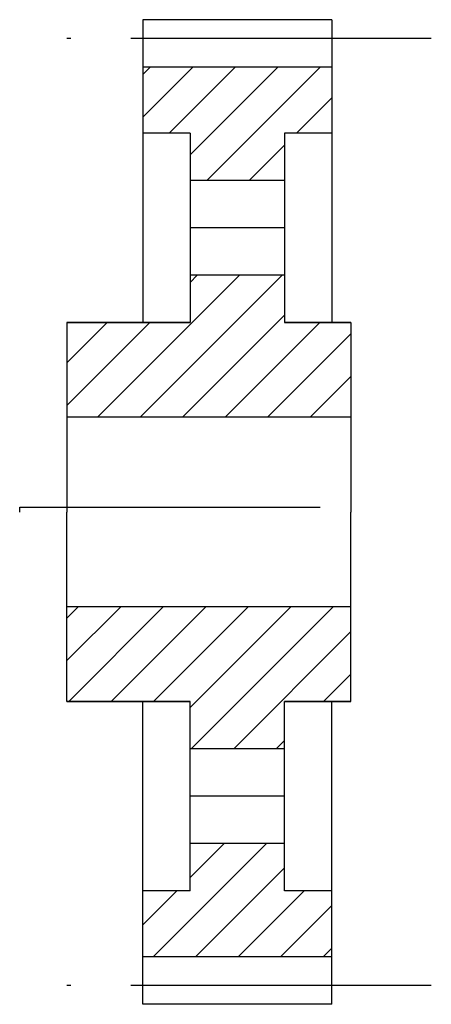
# Model space of a CAD drawing. Extents: x -35 to 8, y -52 to 52.
import ezdxf

# ---------------------------------------------------------------- set-up
doc = ezdxf.new("R2010")
doc.units = 0
doc.header["$MEASUREMENT"] = 0
doc.header["$PDMODE"] = 2
doc.linetypes.add('CENTER', pattern=[50.8, 31.75, -6.35, 6.35, -6.35])
doc.layers.get('DEFPOINTS').update_dxf_attribs({"linetype": 'CONTINUOUS'})
doc.layers.add('中心线', color=1, linetype='CENTER')
doc.layers.add('粗实线', color=7, linetype='CONTINUOUS')

msp = doc.modelspace()

# ---------------------------------------------------------------- hatches: boundary and pattern name
at = {"layer": '粗实线'}
h = msp.add_hatch(dxfattribs=at)
h.set_pattern_fill('ANSI31', color=256, style=0)
h.set_pattern_definition([(45, (-143.5, -215), (-2.245064, 2.245064), [])])
h.paths.add_polyline_path([(-2, 46.5), (-22, 46.5), (-22, 39.5), (-17, 39.5), (-17, 34.5), (-7, 34.5), (-7, 39.5), (-2, 39.5)])
h.paths.add_polyline_path([(0, 19.5), (-7, 19.5), (-7, 24.5), (-17, 24.5), (-17, 19.5), (-30, 19.5), (-30, 9.5), (0, 9.5)])
h.paths.add_polyline_path([(0, -10.5), (-30, -10.5), (-30, -20.5), (-17, -20.5), (-17, -25.5), (-7, -25.5), (-7, -20.5), (0, -20.5)])
h.paths.add_polyline_path([(-2, -40.5), (-7, -40.5), (-7, -35.5), (-17, -35.5), (-17, -40.5), (-22, -40.5), (-22, -47.5), (-2, -47.5)])

# ---------------------------------------------------------------- linework, layer by layer
at = {"layer": 'DEFPOINTS', "color": 0, "linetype": 'BYBLOCK'}
for p in [(0, 18.3), (0, -20.5)]:
    msp.add_point(p, dxfattribs=at)
at = {"layer": '中心线'}
for p, q in [((8.5, 49.5), (-30, 49.5)), ((-7, 29.5), (-17, 29.5)), ((-35, 0), (0, 0)), ((-35, 0), (-35, 0)), ((-35, -0.5), (-35, 0)), ((-7, -30.5), (-17, -30.5)), ((8.5, -50.5), (-30, -50.5))]:
    msp.add_line(p, q, dxfattribs=at)
at = {"layer": '粗实线'}
for p, q in [((-22, 51.5), (-22, 19.5)), ((-2, 51.5), (-22, 51.5)), ((-2, 51.5), (-2, 19.5)), ((-2, 46.5), (-22, 46.5)), ((-17, 39.5), (-22, 39.5)), ((-17, 39.5), (-17, 19.5)), ((-7, 39.5), (-7, 19.5)), ((-2, 39.5), (-7, 39.5)), ((-7, 34.5), (-17, 34.5)), ((-7, 24.5), (-17, 24.5)), ((-30, 19.5), (-30, -0.5)), ((-17, 19.5), (-30, 19.5)), ((-30, 19.5), (-17, 19.5)), ((-7, 19.5), (0, 19.5)), ((0, 19.5), (-7, 19.5)), ((0, 19.5), (0, -0.5)), ((0, 9.5), (-30, 9.5)), ((-30, -20.5), (-30, -0.5)), ((0, -20.5), (0, -0.5)), ((0, -10.5), (-30, -10.5)), ((-30, -20.5), (-17, -20.5)), ((-17, -20.5), (-30, -20.5)), ((-22, -52.5), (-22, -20.5)), ((-17, -40.5), (-17, -20.5)), ((-7, -40.5), (-7, -20.5)), ((-7, -20.5), (0, -20.5)), ((0, -20.5), (-7, -20.5)), ((-2, -52.5), (-2, -20.5)), ((-7, -25.5), (-17, -25.5)), ((-7, -35.5), (-17, -35.5)), ((-17, -40.5), (-22, -40.5)), ((-2, -40.5), (-7, -40.5)), ((-2, -47.5), (-22, -47.5)), ((-2, -52.5), (-22, -52.5))]:
    msp.add_line(p, q, dxfattribs=at)

doc.saveas('drawing.dxf')
